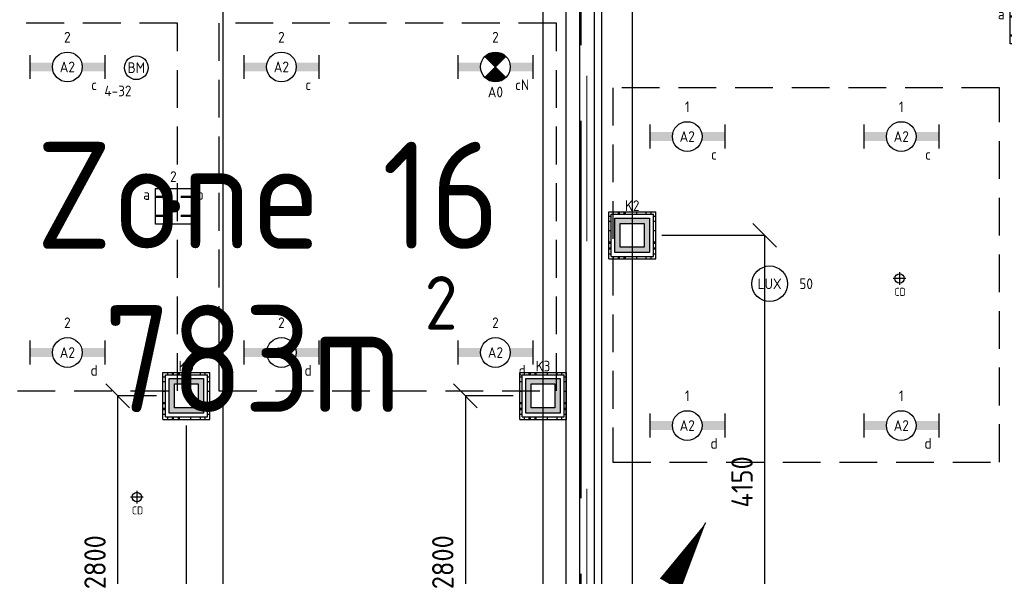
# Model space of a CAD drawing. Header units: millimetres. Extents: x -38032 to 104346, y -31182 to 78566.
# Tile 19 of 213: x 8339 to 16620, y 4781 to 9461. Entities that reach past the tile are written whole.
import ezdxf
from ezdxf.enums import TextEntityAlignment as Align

# ---------------------------------------------------------------- set-up
doc = ezdxf.new("R2010")
doc.units = ezdxf.units.MM
doc.header["$LTSCALE"] = 100
doc.header["$PDMODE"] = 1
for name, pattern in [('HIDDEN', [9.525, 6.35, -3.175]), ('HIDDEN2', [4.7625, 3.175, -1.5875]), ('PHANTOM', [63.5, 31.75, -6.35, 6.35, -6.35, 6.35, -6.35]), ('STYLE_11', [5, 3.888855, -0.416718, 0.277786, -0.416641])]:
    doc.linetypes.add(name, pattern=pattern)
for name, color, linetype in [('AL$1A---_ALGEMEEN', 8, 'Continuous'), ('AL------_MAATV', 200, 'Continuous'), ('AL------_MAATVOERING', 2, 'Continuous'), ('AL------_SPARING', 2, 'Continuous'), ('BOUWKUNDIG', 8, 'Continuous'), ('brandscheiding', 5, 'HIDDEN'), ('EB6511--_ATTRIB', 2, 'Continuous'), ('EL6121--', 3, 'Continuous'), ('EL6222--', 3, 'Continuous'), ('EL6311--', 3, 'Continuous'), ('EL6311--_meetgegevens LUX-waarden', 3, 'Continuous'), ('el6311--nv', 7, 'Continuous'), ('EL6511--', 3, 'Continuous'), ('Kastenscheiding', 4, 'PHANTOM'), ('LICHT_TEXT018', 1, 'Continuous'), ('Vloerdoos', 3, 'Continuous'), ('Vloerdoos (OUD)', 3, 'Continuous'), ('wieland dozen', 3, 'Continuous')]:
    doc.layers.add(name, color=color, linetype=linetype)
doc.layers.add('stramien', color=1, linetype='Continuous', lineweight=9)
doc.layers.get('Vloerdoos').off()
doc.styles.add('BURO-018', font='iso.shx', dxfattribs={"height": 90})
doc.styles.get("Standard").update_dxf_attribs({"font": 'iso.shx'})
doc.dimstyles.new('STABICAD', dxfattribs={"dimscale": 100, "dimtxt": 1.8, "dimasz": 2, "dimexe": 0, "dimexo": 2.5, "dimgap": 1.5, "dimtad": 0, "dimdec": 0, "dimrnd": 10, "dimzin": 0, "dimdsep": 46, "dimtxsty": 'Standard', "dimblk1": 'OBLIQUE', "dimblk2": 'OBLIQUE', "dimsah": 1, "dimcen": -3, "dimadec": 0, "dimazin": 0, "dimtfac": 1, "dimtdec": 0, "dimtofl": 0, "dimtmove": 2, "dimatfit": 3, "dimfxl": 0, "dimtvp": 1.055556, "dimtolj": 1, "dimtzin": 0, "dimarcsym": 0})

# ---------------------------------------------------------------- blocks, each defined once
blk = doc.blocks.new('VLOERDOOS')
at = {"layer": 'Vloerdoos (OUD)'}
for p, q in [((0, 395), (395, 395)), ((0, 395), (0, 0)), ((0, 355), (20, 355)), ((20, 375), (20, 20)), ((20, 375), (375, 375)), ((40, 375), (40, 395)), ((80, 375), (80, 395)), ((90, 375), (90, 395)), ((130, 375), (130, 395)), ((140, 375), (140, 395)), ((235, 375), (235, 395)), ((315, 375), (315, 395)), ((355, 375), (355, 395)), ((375, 375), (375, 20)), ((375, 355), (395, 355)), ((395, 395), (395, 0)), ((0, 315), (20, 315)), ((0, 305), (20, 305)), ((0, 265), (20, 265)), ((0, 255), (20, 255)), ((375, 315), (395, 315)), ((375, 305), (395, 305)), ((375, 265), (395, 265)), ((375, 255), (395, 255)), ((0, 160), (20, 160)), ((375, 160), (395, 160)), ((0, 80), (20, 80)), ((0, 40), (20, 40)), ((0, 0), (395, 0)), ((20, 20), (375, 20)), ((40, 0), (40, 20)), ((80, 0), (80, 20)), ((90, 0), (90, 20)), ((130, 0), (130, 20)), ((140, 0), (140, 20)), ((235, 0), (235, 20)), ((315, 0), (315, 20)), ((355, 0), (355, 20)), ((375, 80), (395, 80)), ((375, 40), (395, 40))]:
    blk.add_line(p, q, dxfattribs=at)
blk = doc.blocks.new('_Oblique')
at = {"color": 0, "linetype": 'ByBlock', "lineweight": -2}
blk.add_line((-0.5, -0.5), (0.5, 0.5), dxfattribs=at)
blk = doc.blocks.new('*D155')
at = {"layer": 'AL------_MAATVOERING', "color": 0, "lineweight": -2}
for p, q in [((13490, 9998.4), (13490, 220.4)), ((16857.6, 9998.4), (16857.6, 220.4)), ((13490, 220.4), (16857.6, 220.4))]:
    blk.add_line(p, q, dxfattribs=at)
at = {"layer": 'Defpoints', "color": 0}
for p in [(13490, 10248.4), (16857.6, 10248.4), (16857.6, 220.4)]:
    blk.add_point(p, dxfattribs=at)
at = {"layer": 'AL------_MAATVOERING', "color": 0, "lineweight": -2, "xscale": 200, "yscale": 200, "zscale": 200, "rotation": 180}
blk.add_blockref('_Oblique', (13490, 220.4), dxfattribs=at)
at = {"layer": 'AL------_MAATVOERING', "color": 0, "lineweight": -2, "xscale": 200, "yscale": 200, "zscale": 200}
blk.add_blockref('_Oblique', (16857.6, 220.4), dxfattribs=at)
at = {"layer": 'AL------_MAATVOERING', "color": 0, "insert": (15173.8, 410.4), "char_height": 180, "attachment_point": 5}
blk.add_mtext('\\A1;3370', dxfattribs=at)
blk = doc.blocks.new('*D156')
at = {"layer": 'AL------_MAATVOERING', "color": 0, "lineweight": -2}
for p, q in [((10047.6, 16248.4), (10047.6, 243.8)), ((12740, 16248.4), (12740, 243.8)), ((12740, 243.8), (10047.6, 243.8))]:
    blk.add_line(p, q, dxfattribs=at)
at = {"layer": 'Defpoints', "color": 0}
for p in [(10047.6, 16498.4), (12740, 16498.4), (10047.6, 243.8)]:
    blk.add_point(p, dxfattribs=at)
at = {"layer": 'AL------_MAATVOERING', "color": 0, "lineweight": -2, "xscale": 200, "yscale": 200, "zscale": 200, "rotation": 180}
blk.add_blockref('_Oblique', (10047.6, 243.8), dxfattribs=at)
at = {"layer": 'AL------_MAATVOERING', "color": 0, "lineweight": -2, "xscale": 200, "yscale": 200, "zscale": 200}
blk.add_blockref('_Oblique', (12740, 243.8), dxfattribs=at)
at = {"layer": 'AL------_MAATVOERING', "color": 0, "insert": (11393.8, 433.8), "char_height": 180, "attachment_point": 5}
blk.add_mtext('\\A1;2690', dxfattribs=at)
blk = doc.blocks.new('*D162')
at = {"layer": 'AL------_MAATVOERING', "color": 0, "lineweight": -2}
for p, q in [((13740, 7648.4), (14604.5, 7648.4)), ((14604.5, 7648.4), (14604.5, 3500)), ((13740, 3500), (14604.5, 3500))]:
    blk.add_line(p, q, dxfattribs=at)
at = {"layer": 'Defpoints', "color": 0}
for p in [(13490, 7648.4), (13490, 3500), (14604.5, 3500)]:
    blk.add_point(p, dxfattribs=at)
at = {"layer": 'AL------_MAATVOERING', "color": 0, "lineweight": -2, "xscale": 200, "yscale": 200, "zscale": 200}
for p, rotation in [((14604.5, 7648.4), 90), ((14604.5, 3500), 270)]:
    blk.add_blockref('_Oblique', p, dxfattribs=dict(at, rotation=rotation))
at = {"layer": 'AL------_MAATVOERING', "color": 0, "insert": (14414.5, 5574.2), "char_height": 180, "attachment_point": 5, "rotation": 90}
blk.add_mtext('\\A1;4150', dxfattribs=at)
blk = doc.blocks.new('*D164')
at = {"layer": 'AL------_MAATVOERING', "color": 0, "lineweight": -2}
for p, q in [((9740, 6048.4), (9740, 243.8)), ((10047.6, 6048.4), (10047.6, 243.8)), ((9740, 243.8), (10047.6, 243.8))]:
    blk.add_line(p, q, dxfattribs=at)
at = {"layer": 'Defpoints', "color": 0}
for p in [(9740, 6298.4), (10047.6, 6298.4), (10047.6, 243.8)]:
    blk.add_point(p, dxfattribs=at)
at = {"layer": 'AL------_MAATVOERING', "color": 0, "lineweight": -2, "xscale": 200, "yscale": 200, "zscale": 200, "rotation": 180}
blk.add_blockref('_Oblique', (9740, 243.8), dxfattribs=at)
at = {"layer": 'AL------_MAATVOERING', "color": 0, "lineweight": -2, "xscale": 200, "yscale": 200, "zscale": 200}
blk.add_blockref('_Oblique', (10047.6, 243.8), dxfattribs=at)
at = {"layer": 'AL------_MAATVOERING', "color": 0, "insert": (9746.4, -40.6), "char_height": 180, "attachment_point": 5}
blk.add_mtext('\\A1;310', dxfattribs=at)
blk = doc.blocks.new('*D172')
at = {"layer": 'AL------_MAATVOERING', "color": 0, "lineweight": -2}
for p, q in [((12490, 6298.4), (12087.7, 6298.4)), ((12087.7, 6298.4), (12087.7, 3500)), ((12490, 3500), (12087.7, 3500))]:
    blk.add_line(p, q, dxfattribs=at)
at = {"layer": 'Defpoints', "color": 0}
for p in [(12740, 6298.4), (12087.7, 3500), (12740, 3500)]:
    blk.add_point(p, dxfattribs=at)
at = {"layer": 'AL------_MAATVOERING', "color": 0, "lineweight": -2, "xscale": 200, "yscale": 200, "zscale": 200}
for p, rotation in [((12087.7, 6298.4), 90), ((12087.7, 3500), 270)]:
    blk.add_blockref('_Oblique', p, dxfattribs=dict(at, rotation=rotation))
at = {"layer": 'AL------_MAATVOERING', "color": 0, "insert": (11897.7, 4899.2), "char_height": 180, "attachment_point": 5, "rotation": 90}
blk.add_mtext('\\A1;2800', dxfattribs=at)
blk = doc.blocks.new('*D174')
at = {"layer": 'AL------_MAATVOERING', "color": 0, "lineweight": -2}
for p, q in [((9490, 6298.4), (9162.9, 6298.4)), ((9162.9, 6298.4), (9162.9, 3500)), ((9490, 3500), (9162.9, 3500))]:
    blk.add_line(p, q, dxfattribs=at)
at = {"layer": 'Defpoints', "color": 0}
for p in [(9740, 6298.4), (9162.9, 3500), (9740, 3500)]:
    blk.add_point(p, dxfattribs=at)
at = {"layer": 'AL------_MAATVOERING', "color": 0, "lineweight": -2, "xscale": 200, "yscale": 200, "zscale": 200}
for p, rotation in [((9162.9, 6298.4), 90), ((9162.9, 3500), 270)]:
    blk.add_blockref('_Oblique', p, dxfattribs=dict(at, rotation=rotation))
at = {"layer": 'AL------_MAATVOERING', "color": 0, "insert": (8972.9, 4899.2), "char_height": 180, "attachment_point": 5, "rotation": 90}
blk.add_mtext('\\A1;2800', dxfattribs=at)
blk = doc.blocks.new('1115B6630')
at = {"color": 0}
for p, q in [((-6.3, 2), (-6.3, -2)), ((6.3, 2), (6.3, -2))]:
    blk.add_line(p, q, dxfattribs=at)
at = {"color": 0, "linetype": 'Continuous'}
blk.add_circle((0, 0), 2.5, dxfattribs=at)
at = {"color": 0}
for points in [[(-2.5, 0.75), (-6.3, 0.75), (-2.5, -0.75), (-6.3, -0.75)], [(2.5, 0.75), (6.3, 0.75), (2.5, -0.75), (6.3, -0.75)]]:
    blk.add_solid(points, dxfattribs=at)
at = {"color": 0, "linetype": 'Continuous', "style": 'BURO-018'}
for tag, p in [('E_GKAST', (0, 8)), ('E_GROEP', (0, 5)), ('E_SGROEP', (4.5, 5)), ('E_ARMCODE', (0, 0)), ('E_SLET', (4.5, -3))]:
    blk.add_attdef(tag, text='', height=1.8, dxfattribs=at).set_placement(p, align=Align.MIDDLE)
blk = doc.blocks.new('E00018')
at = {"color": 0, "linetype": 'Continuous'}
for p, q in [((-1.77, -1.77), (1.77, 1.77)), ((1.77, -1.77), (-1.77, 1.77))]:
    blk.add_line(p, q, dxfattribs=at)
at = {"color": 0, "linetype": 'Continuous', "const_width": 2.5}
for points in [[(-0.88, 0.88, -0.198912), (0, 1.25, -0.198912), (0.88, 0.88, -1)], [(-0.88, -0.88, 0.198912), (0, -1.25, 0.198912), (0.88, -0.88, 1)]]:
    blk.add_lwpolyline(points, format="xyb", dxfattribs=at)
blk = doc.blocks.new('1115B6630-NO1')
at = {"color": 0}
for p, q in [((-6.3, 2), (-6.3, -2)), ((6.3, 2), (6.3, -2))]:
    blk.add_line(p, q, dxfattribs=at)
at = {"color": 0, "linetype": 'Continuous'}
blk.add_circle((0, 0), 2.5, dxfattribs=at)
at = {"color": 0}
for points in [[(-2.5, 0.75), (-6.3, 0.75), (-2.5, -0.75), (-6.3, -0.75)], [(2.5, 0.75), (6.3, 0.75), (2.5, -0.75), (6.3, -0.75)]]:
    blk.add_solid(points, dxfattribs=at)
at = {"color": 0, "zscale": 50}
blk.add_blockref('E00018', (0, 0), dxfattribs=at)
at = {"color": 0, "linetype": 'Continuous', "style": 'BURO-018'}
for tag, p in [('E_GKAST', (0, 8)), ('E_GROEP', (0, 5)), ('E_SGROEP', (4.5, 5)), ('E_ARMCODE', (0, 0)), ('E_SLET', (4.5, -3))]:
    blk.add_attdef(tag, text='', height=1.8, dxfattribs=at).set_placement(p, align=Align.MIDDLE)
blk = doc.blocks.new('E00414')
at = {"color": 0, "linetype": 'Continuous'}
for p, q in [((-2.9, -2.9), (-2.9, 2.9)), ((-2.9, 2.9), (2.9, 2.9)), ((-2, 2), (2, 2)), ((-2, -2), (-2, 2)), ((2, 2), (2, -2)), ((2.9, 2.9), (2.9, -2.9)), ((2.9, -2.9), (-2.9, -2.9)), ((2, -2), (-2, -2))]:
    blk.add_line(p, q, dxfattribs=at)
at = {"color": 0}
for points in [[(-2.9, 2.9), (2.9, 2.9), (-2, 2), (2, 2)], [(-2, -2), (-2.9, -2.9), (-2, 2), (-2.9, 2.9)], [(2, 2), (2.9, 2.9), (2, -2), (2.9, -2.9)], [(2, -2), (2.9, -2.9), (-2, -2), (-2.9, -2.9)]]:
    blk.add_solid(points, dxfattribs=at)
at = {"color": 0, "linetype": 'Continuous', "style": 'BURO-018'}
for tag, p in [('E_GKAST', (0, 8)), ('E_GROEP', (0, 5)), ('E_SGROEP', (4.5, 5))]:
    blk.add_attdef(tag, text='', height=1.8, dxfattribs=at).set_placement(p, align=Align.MIDDLE)
at = {"color": 0, "linetype": 'Continuous', "style": 'BURO-018', "flags": 1}
for tag, p in [('E_VERMCODE', (13, 5)), ('E_MATCODE', (0, 0))]:
    blk.add_attdef(tag, text='', height=1.8, dxfattribs=at).set_placement(p, align=Align.MIDDLE)
blk = doc.blocks.new('E00170')
at = {"color": 0, "linetype": 'Continuous'}
for q in [(5, 8.66), (-5, -8.66)]:
    blk.add_line((0, 0), q, dxfattribs=at)
for points in [[(5, 8.66, 0, 1, 0), (3.5, 6.062, 1, 1, 0)], [(-5, -8.66, 0, 1, 0), (-3.5, -6.062, 1, 1, 0)]]:
    blk.add_lwpolyline(points, format="xyseb", dxfattribs=at)
at = {"color": 0, "const_width": 0.5}
blk.add_lwpolyline([(-0.25, 0, 1), (0.25, 0, 1)], format="xyb", close=True, dxfattribs=at)
at = {"color": 0, "linetype": 'Continuous'}
blk.add_circle((0, 0), 0.5, dxfattribs=at)
blk = doc.blocks.new('Centraaldoos')
at = {"color": 1, "linetype": 'Continuous'}
for p, q in [((-2, 0), (2, 0)), ((0, -2), (0, 2))]:
    blk.add_line(p, q, dxfattribs=at)
at = {"color": 0, "linetype": 'Continuous'}
blk.add_circle((0, 0), 1.5, dxfattribs=at)
at = {"color": 0, "linetype": 'Continuous', "style": 'BURO-018'}
blk.add_attdef('AL_POSNR', text='', height=1.8, dxfattribs=at).set_placement((0, 3), align=Align.CENTER)
at = {"color": 0, "linetype": 'Continuous', "style": 'BURO-018', "flags": 1}
blk.add_attdef('AL_OMS', (0, 0), '', height=1.8, dxfattribs=at)
at = {"layer": 'AL------_MAATV', "style": 'BURO-018'}
blk.add_text('CD', height=2.531, rotation=180, dxfattribs=at).set_placement((1.61, 5.48))
blk = doc.blocks.new('E00404')
blk.add_hatch(color=0).paths.add_polyline_path([(-1, 0, 1), (1, 0, 1)])
at = {"color": 0}
for p, q in [((-3, -3), (-3, 3)), ((-3, 3), (3, 3)), ((3, 3), (3, -3)), ((3, -3), (-3, -3))]:
    blk.add_line(p, q, dxfattribs=at)
at = {"color": 0, "const_width": 0.4}
for points in [[(-3, 1.6), (-1.2, 1.6)], [(1.2, 1.6), (3, 1.6)], [(-3, -1.6), (-1.2, -1.6)], [(1.2, -1.6), (3, -1.6)]]:
    blk.add_lwpolyline(points, dxfattribs=at)
at = {"color": 0}
blk.add_circle((0, 0), 1, dxfattribs=at)
at = {"color": 0, "linetype": 'Continuous', "style": 'BURO-018'}
for tag, p in [('E_GKAST', (0, 8)), ('E_GROEP', (0, 5)), ('E_SGROEP', (4.5, 5)), ('E_SLET1', (-4.5, 2)), ('E_SLET2', (4.5, 2))]:
    blk.add_attdef(tag, text='', height=1.8, dxfattribs=at).set_placement(p, align=Align.MIDDLE)
at = {"color": 0, "linetype": 'Continuous', "style": 'BURO-018', "flags": 1}
blk.add_attdef('E_MATCODE', text='', height=1.8, dxfattribs=at).set_placement((0, 0), align=Align.MIDDLE)
blk = doc.blocks.new('E00123')
at = {"color": 0, "linetype": 'Continuous'}
blk.add_circle((0, 0), 2, dxfattribs=at)
at = {"color": 0, "linetype": 'Continuous', "style": 'BURO-018'}
for tag, p in [('E_TEXT1', (0, 4.5)), ('E_TEXT2', (0, 0))]:
    blk.add_attdef(tag, text='', height=1.8, dxfattribs=at).set_placement(p, align=Align.MIDDLE)
at = {"color": 0, "linetype": 'Continuous', "style": 'BURO-018', "flags": 1}
blk.add_attdef('E_MATCODE', (0, 0), '', height=1.8, dxfattribs=at)
blk = doc.blocks.new('200254 W 212 3 04-12-2007')
at = {"layer": 'AL$1A---_ALGEMEEN'}
for points in [[(-37220, -20187.6), (-37925, -20187.6), (-37925, -23937.6), (-32575, -23937.6), (-32575, -23337.6), (-27175, -23337.6), (-27175, -22737.6), (-23264, -22737.6), (-23264, -10942), (-23353, -10942), (-23353, -10424), (-23264, -10424), (-23264, -4532.1), (-25688, -4532.1), (-25688, -9028.6), (-25833, -9028.6), (-26219, -9028.6), (-26969, -9028.6), (-26969, -14617.6), (-37220, -14617.6)], [(-8813, -21025), (-12214, -21025), (-12214, -21631.9), (-17614, -21631.9), (-17614, -22238.8), (-18524, -22238.8), (-22964, -22238.8), (-22964, -12100), (-19394, -12100), (-19394, -11315), (-8813, -11315)], [(-23150.5, -14306.6), (-23150.5, -21262.6), (-23025.5, -21262.6), (-23025.5, -14306.6)]]:
    blk.add_lwpolyline(points, close=True, dxfattribs=at)
at = {"layer": 'stramien', "linetype": 'STYLE_11', "ltscale": 50}
for p, q in [((-26149, -41013.6), (-26149, 36216.4)), ((-23089, -38914.6), (-23089, -9964.6))]:
    blk.add_line(p, q, dxfattribs=at)
blk = doc.blocks.new('080101-lux')
at = {"color": 0, "linetype": 'Continuous'}
blk.add_circle((0, 0), 3, dxfattribs=at)
at = {"color": 0, "linetype": 'Continuous', "style": 'BURO-018', "flags": 1}
for tag, p in [('E_ID', (0, 0)), ('E_NUMMER', (0, -5))]:
    blk.add_attdef(tag, p, '', height=1.8, dxfattribs=at)
at = {"color": 0, "linetype": 'Continuous', "style": 'BURO-018'}
blk.add_attdef('E_TEXT', text='', height=1.8, dxfattribs=at).set_placement((0, 0), align=Align.MIDDLE)
blk.add_attdef('E_KODE', text='', height=1.8, dxfattribs=at).set_placement((5, 0), align=Align.MIDDLE_LEFT)

msp = doc.modelspace()

# ---------------------------------------------------------------- block references
at = {"layer": 'BOUWKUNDIG'}
msp.add_blockref('200254 W 212 3 04-12-2007', (36198, 24986.5), dxfattribs=at)

# ---------------------------------------------------------------- next in the draw order: linework, layer by layer
at = {"layer": 'Kastenscheiding'}
msp.add_line((13057.4, 21311.7), (13057.4, -1455.7), dxfattribs=at)
at = {"layer": 'LICHT_TEXT018', "linetype": 'HIDDEN2'}
for points in [[(6415.2, 6339.2), (9665.2, 6339.2), (9665.2, 9432.6), (6415.2, 9432.6)], [(10015.2, 6339.2), (12852.6, 6339.2), (12852.6, 9432.6), (10015.2, 9432.6)], [(13328.5, 5741.5), (16578.5, 5741.5), (16578.5, 8888.4), (13328.5, 8888.4)]]:
    msp.add_lwpolyline(points, close=True, dxfattribs=at)

# ---------------------------------------------------------------- next in the draw order: block references
at = {"layer": 'AL------_SPARING', "xscale": 26.66666666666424, "yscale": 26.66666666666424, "zscale": 26.66666666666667, "rotation": 180}
for p in [(15738.7, 7285.1), (9325.3, 5447.2)]:
    msp.add_blockref('Centraaldoos', p, dxfattribs=at)
at = {"layer": 'EL6121--', "xscale": 200, "yscale": 200, "zscale": 200}
msp.add_blockref('E00170', (13110, 3500), dxfattribs=at)
at = {"layer": 'EL6222--'}
ref = msp.add_blockref('E00414', (13490.6, 7647.5), dxfattribs=dict(at, xscale=50, yscale=50, zscale=50))
ref.add_attrib('E_GROEP', 'K2', dxfattribs={"layer": '0', "color": 1, "linetype": 'Continuous', "height": 90, "style": 'BURO-018'}).set_placement((13490.6, 7897.5), align=Align.MIDDLE)
ref = msp.add_blockref('E00414', (9740.6, 6298), dxfattribs=dict(at, xscale=50, yscale=50, zscale=50))
ref.add_attrib('E_GROEP', 'K8', dxfattribs={"layer": '0', "color": 1, "linetype": 'Continuous', "height": 90, "style": 'BURO-018'}).set_placement((9740.6, 6548), align=Align.MIDDLE)
ref = msp.add_blockref('E00414', (12740.6, 6298), dxfattribs=dict(at, xscale=50, yscale=50, zscale=50))
ref.add_attrib('E_GROEP', 'K3', dxfattribs={"layer": '0', "color": 1, "linetype": 'Continuous', "height": 90, "style": 'BURO-018'}).set_placement((12740.6, 6548), align=Align.MIDDLE)
at = {"layer": 'EL6311--'}
ref = msp.add_blockref('1115B6630', (8740.2, 9063.5), dxfattribs=dict(at, xscale=50, yscale=50, zscale=50))
ref.add_attrib('E_ARMCODE', 'A2', dxfattribs={"layer": '0', "color": 1, "linetype": 'Continuous', "height": 90, "style": 'BURO-018'}).set_placement((8740.2, 9063.5), align=Align.MIDDLE)
ref.add_attrib('E_SLET', 'c', dxfattribs={"layer": '0', "color": 1, "linetype": 'Continuous', "height": 90, "style": 'BURO-018'}).set_placement((8965.2, 8913.5), align=Align.MIDDLE)
ref.add_attrib('E_GROEP', '2', dxfattribs={"layer": '0', "color": 1, "linetype": 'Continuous', "height": 90, "style": 'BURO-018'}).set_placement((8740.2, 9313.5), align=Align.MIDDLE)
ref = msp.add_blockref('1115B6630', (10540.2, 9063.5), dxfattribs=dict(at, xscale=50, yscale=50, zscale=50))
ref.add_attrib('E_ARMCODE', 'A2', dxfattribs={"layer": '0', "color": 1, "linetype": 'Continuous', "height": 90, "style": 'BURO-018'}).set_placement((10540.2, 9063.5), align=Align.MIDDLE)
ref.add_attrib('E_SLET', 'c', dxfattribs={"layer": '0', "color": 1, "linetype": 'Continuous', "height": 90, "style": 'BURO-018'}).set_placement((10765.2, 8913.5), align=Align.MIDDLE)
ref.add_attrib('E_GROEP', '2', dxfattribs={"layer": '0', "color": 1, "linetype": 'Continuous', "height": 90, "style": 'BURO-018'}).set_placement((10540.2, 9313.5), align=Align.MIDDLE)
ref = msp.add_blockref('1115B6630', (13953.5, 8478.4), dxfattribs=dict(at, xscale=50, yscale=50, zscale=50))
ref.add_attrib('E_ARMCODE', 'A2', dxfattribs={"layer": '0', "color": 1, "linetype": 'Continuous', "height": 90, "style": 'BURO-018'}).set_placement((13953.5, 8478.4), align=Align.MIDDLE)
ref.add_attrib('E_SLET', 'c', dxfattribs={"layer": '0', "color": 1, "linetype": 'Continuous', "height": 90, "style": 'BURO-018'}).set_placement((14178.5, 8328.4), align=Align.MIDDLE)
ref.add_attrib('E_GROEP', '1', dxfattribs={"layer": '0', "color": 1, "linetype": 'Continuous', "height": 90, "style": 'BURO-018'}).set_placement((13953.5, 8728.4), align=Align.MIDDLE)
ref = msp.add_blockref('1115B6630', (15753.5, 8478.4), dxfattribs=dict(at, xscale=50, yscale=50, zscale=50))
ref.add_attrib('E_ARMCODE', 'A2', dxfattribs={"layer": '0', "color": 1, "linetype": 'Continuous', "height": 90, "style": 'BURO-018'}).set_placement((15753.5, 8478.4), align=Align.MIDDLE)
ref.add_attrib('E_SLET', 'c', dxfattribs={"layer": '0', "color": 1, "linetype": 'Continuous', "height": 90, "style": 'BURO-018'}).set_placement((15978.5, 8328.4), align=Align.MIDDLE)
ref.add_attrib('E_GROEP', '1', dxfattribs={"layer": '0', "color": 1, "linetype": 'Continuous', "height": 90, "style": 'BURO-018'}).set_placement((15753.5, 8728.4), align=Align.MIDDLE)
ref = msp.add_blockref('1115B6630', (8740.2, 6662.4), dxfattribs=dict(at, xscale=50, yscale=50, zscale=50))
ref.add_attrib('E_ARMCODE', 'A2', dxfattribs={"layer": '0', "color": 1, "linetype": 'Continuous', "height": 90, "style": 'BURO-018'}).set_placement((8740.2, 6662.4), align=Align.MIDDLE)
ref.add_attrib('E_SLET', 'd', dxfattribs={"layer": '0', "color": 1, "linetype": 'Continuous', "height": 90, "style": 'BURO-018'}).set_placement((8965.2, 6512.4), align=Align.MIDDLE)
ref.add_attrib('E_GROEP', '2', dxfattribs={"layer": '0', "color": 1, "linetype": 'Continuous', "height": 90, "style": 'BURO-018'}).set_placement((8740.2, 6912.4), align=Align.MIDDLE)
ref = msp.add_blockref('1115B6630', (10540.2, 6662.4), dxfattribs=dict(at, xscale=50, yscale=50, zscale=50))
ref.add_attrib('E_ARMCODE', 'A2', dxfattribs={"layer": '0', "color": 1, "linetype": 'Continuous', "height": 90, "style": 'BURO-018'}).set_placement((10540.2, 6662.4), align=Align.MIDDLE)
ref.add_attrib('E_SLET', 'd', dxfattribs={"layer": '0', "color": 1, "linetype": 'Continuous', "height": 90, "style": 'BURO-018'}).set_placement((10765.2, 6512.4), align=Align.MIDDLE)
ref.add_attrib('E_GROEP', '2', dxfattribs={"layer": '0', "color": 1, "linetype": 'Continuous', "height": 90, "style": 'BURO-018'}).set_placement((10540.2, 6912.4), align=Align.MIDDLE)
ref = msp.add_blockref('1115B6630', (12340.2, 6662.4), dxfattribs=dict(at, xscale=50, yscale=50, zscale=50))
ref.add_attrib('E_ARMCODE', 'A2', dxfattribs={"layer": '0', "color": 1, "linetype": 'Continuous', "height": 90, "style": 'BURO-018'}).set_placement((12340.2, 6662.4), align=Align.MIDDLE)
ref.add_attrib('E_SLET', 'd', dxfattribs={"layer": '0', "color": 1, "linetype": 'Continuous', "height": 90, "style": 'BURO-018'}).set_placement((12565.2, 6512.4), align=Align.MIDDLE)
ref.add_attrib('E_GROEP', '2', dxfattribs={"layer": '0', "color": 1, "linetype": 'Continuous', "height": 90, "style": 'BURO-018'}).set_placement((12340.2, 6912.4), align=Align.MIDDLE)
ref = msp.add_blockref('1115B6630', (13953.5, 6048.4), dxfattribs=dict(at, xscale=50, yscale=50, zscale=50))
ref.add_attrib('E_ARMCODE', 'A2', dxfattribs={"layer": '0', "color": 1, "linetype": 'Continuous', "height": 90, "style": 'BURO-018'}).set_placement((13953.5, 6048.4), align=Align.MIDDLE)
ref.add_attrib('E_SLET', 'd', dxfattribs={"layer": '0', "color": 1, "linetype": 'Continuous', "height": 90, "style": 'BURO-018'}).set_placement((14178.5, 5898.4), align=Align.MIDDLE)
ref.add_attrib('E_GROEP', '1', dxfattribs={"layer": '0', "color": 1, "linetype": 'Continuous', "height": 90, "style": 'BURO-018'}).set_placement((13953.5, 6298.4), align=Align.MIDDLE)
ref = msp.add_blockref('1115B6630', (15753.5, 6048.4), dxfattribs=dict(at, xscale=50, yscale=50, zscale=50))
ref.add_attrib('E_ARMCODE', 'A2', dxfattribs={"layer": '0', "color": 1, "linetype": 'Continuous', "height": 90, "style": 'BURO-018'}).set_placement((15753.5, 6048.4), align=Align.MIDDLE)
ref.add_attrib('E_SLET', 'd', dxfattribs={"layer": '0', "color": 1, "linetype": 'Continuous', "height": 90, "style": 'BURO-018'}).set_placement((15978.5, 5898.4), align=Align.MIDDLE)
ref.add_attrib('E_GROEP', '1', dxfattribs={"layer": '0', "color": 1, "linetype": 'Continuous', "height": 90, "style": 'BURO-018'}).set_placement((15753.5, 6298.4), align=Align.MIDDLE)
at = {"layer": 'EL6311--_meetgegevens LUX-waarden'}
ref = msp.add_blockref('080101-lux', (14646.5, 7240.4), dxfattribs=dict(at, xscale=50, yscale=50, zscale=50))
ref.add_attrib('E_TEXT', 'LUX', dxfattribs={"layer": '0', "color": 1, "linetype": 'Continuous', "height": 90, "style": 'BURO-018'}).set_placement((14646.5, 7240.4), align=Align.MIDDLE)
ref.add_attrib('E_KODE', '50', dxfattribs={"layer": '0', "color": 1, "linetype": 'Continuous', "height": 90, "style": 'BURO-018'}).set_placement((14896.5, 7240.4), align=Align.MIDDLE_LEFT)
at = {"layer": 'el6311--nv'}
ref = msp.add_blockref('1115B6630-NO1', (12340.2, 9063.5), dxfattribs=dict(at, xscale=50, yscale=50, zscale=50))
ref.add_attrib('E_ARMCODE', 'A0', dxfattribs={"layer": '0', "color": 1, "linetype": 'Continuous', "height": 90, "style": 'BURO-018'}).set_placement((12340.2, 8852.8), align=Align.MIDDLE)
ref.add_attrib('E_SLET', 'cN', dxfattribs={"layer": '0', "color": 1, "linetype": 'Continuous', "height": 90, "style": 'BURO-018'}).set_placement((12565.2, 8913.5), align=Align.MIDDLE)
ref.add_attrib('E_GROEP', '2', dxfattribs={"layer": '0', "color": 1, "linetype": 'Continuous', "height": 90, "style": 'BURO-018'}).set_placement((12340.2, 9313.5), align=Align.MIDDLE)
at = {"layer": 'EL6511--'}
ref = msp.add_blockref('E00123', (9320.5, 9057.4), dxfattribs=dict(at, xscale=50, yscale=50, zscale=50))
ref.add_attrib('E_TEXT2', 'BM', dxfattribs={"layer": 'EB6511--_ATTRIB', "color": 1, "linetype": 'Continuous', "height": 90, "style": 'BURO-018'}).set_placement((9320.5, 9057.4), align=Align.MIDDLE)
ref.add_attrib('E_TEXT1', '4-32', dxfattribs={"layer": 'EB6511--_ATTRIB', "color": 1, "linetype": 'Continuous', "height": 90, "style": 'BURO-018'}).set_placement((9165.5, 8862.2), align=Align.MIDDLE)
at = {"layer": 'Vloerdoos', "rotation": 90}
for p in [(13689.3, 7450.5), (9939.3, 6100.5), (12939.3, 6100.5)]:
    msp.add_blockref('VLOERDOOS', p, dxfattribs=at)
at = {"layer": 'wieland dozen'}
ref = msp.add_blockref('E00404', (16819.3, 9408.8), dxfattribs=dict(at, xscale=50, yscale=50, zscale=50))
ref.add_attrib('E_GROEP', '1', dxfattribs={"layer": '0', "color": 1, "linetype": 'Continuous', "height": 90, "style": 'BURO-018'}).set_placement((16819.3, 9159.7), align=Align.MIDDLE)
ref.add_attrib('E_SLET2', 'b', dxfattribs={"layer": '0', "color": 1, "linetype": 'Continuous', "height": 90, "style": 'BURO-018'}).set_placement((17044.3, 9508.8), align=Align.MIDDLE)
ref.add_attrib('E_SLET1', 'a', dxfattribs={"layer": '0', "color": 1, "linetype": 'Continuous', "height": 90, "style": 'BURO-018'}).set_placement((16594.3, 9508.8), align=Align.MIDDLE)
ref = msp.add_blockref('E00404', (9631.8, 7891.3), dxfattribs=dict(at, xscale=50, yscale=50, zscale=50))
ref.add_attrib('E_GROEP', '2', dxfattribs={"layer": '0', "color": 1, "linetype": 'Continuous', "height": 90, "style": 'BURO-018'}).set_placement((9631.8, 8141.3), align=Align.MIDDLE)
ref.add_attrib('E_SLET2', 'b', dxfattribs={"layer": '0', "color": 1, "linetype": 'Continuous', "height": 90, "style": 'BURO-018'}).set_placement((9856.8, 7991.3), align=Align.MIDDLE)
ref.add_attrib('E_SLET1', 'a', dxfattribs={"layer": '0', "color": 1, "linetype": 'Continuous', "height": 90, "style": 'BURO-018'}).set_placement((9406.8, 7991.3), align=Align.MIDDLE)

# ---------------------------------------------------------------- next in the draw order: texts
at = {"layer": 'brandscheiding', "style": 'BURO-018'}
for s, height, p in [('Zone 16', 900, (8478.2, 7534.5)), ('2', 450, (11745.3, 6855.1)), ('783m', 900, (9046.6, 6160.9))]:
    msp.add_text(s, height=height, dxfattribs=at).set_placement(p)

# ---------------------------------------------------------------- next in the draw order: dimensions: what is measured, and where the dimension line sits
at = {"layer": 'AL------_MAATVOERING'}
for base, p1, p2, picture, middle in [((10047.6, 243.8), (12740, 16498.4), (10047.6, 16498.4), '*D156', (11393.8, 433.8)), ((16857.6, 220.4), (13490, 10248.4), (16857.6, 10248.4), '*D155', (15173.8, 410.4))]:
    dim = msp.add_linear_dim(base=base, p1=p1, p2=p2, dimstyle='STABICAD', dxfattribs=at)
    dim.commit()
    dim.dimension.update_dxf_attribs({"geometry": picture, "text_midpoint": middle})
for base, p1, p2, picture, middle in [((14604.5, 3500), (13490, 7648.4), (13490, 3500), '*D162', (14414.5, 5574.2)), ((9162.9, 3500), (9740, 6298.4), (9740, 3500), '*D174', (8972.9, 4899.2)), ((12087.7, 3500), (12740, 6298.4), (12740, 3500), '*D172', (11897.7, 4899.2))]:
    dim = msp.add_linear_dim(base=base, p1=p1, p2=p2, angle=90, dimstyle='STABICAD', dxfattribs=at)
    dim.commit()
    dim.dimension.update_dxf_attribs({"geometry": picture, "text_midpoint": middle})
dim = msp.add_linear_dim(base=(10047.6, 243.8), p1=(9740, 6298.4), p2=(10047.6, 6298.4), dimstyle='STABICAD', dxfattribs=at)
dim.commit()
dim.dimension.update_dxf_attribs({"geometry": '*D164', "text_midpoint": (9746.4, -40.6), "dimtype": 160})

doc.saveas('drawing.dxf')
